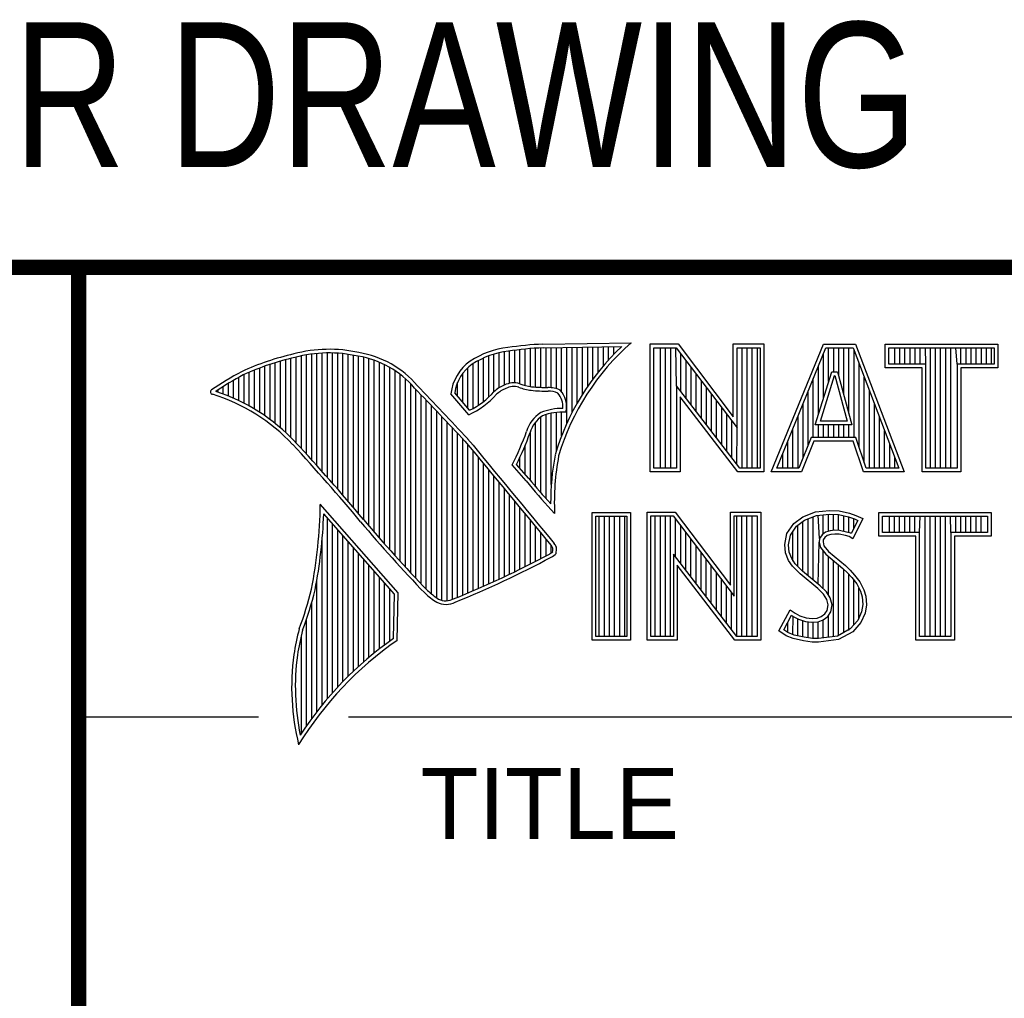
# Model space of a CAD drawing. Header units: inches. Extents: x 0 to 22, y 0 to 17.
# Tile 4 of 8: x 16.3 to 17.6, y 2 to 3.3. Entities that reach past the tile are written whole.
import ezdxf
from ezdxf.enums import TextEntityAlignment as Align

# ---------------------------------------------------------------- set-up
doc = ezdxf.new("R2010")
doc.units = ezdxf.units.IN
doc.header["$LTSCALE"] = 1.21
doc.header["$MEASUREMENT"] = 0
doc.layers.get('0').update_dxf_attribs({"linetype": 'CONTINUOUS'})
doc.styles.get("Standard").update_dxf_attribs({"font": 'txt', "width": 0.8})

msp = doc.modelspace()

# ---------------------------------------------------------------- linework, layer by layer
at = {"color": 2, "linetype": 'CONTINUOUS'}
for p, q in [((16.3737, 2.9596), (21.5037, 2.9596)), ((16.3737, 2.9596), (16.3737, 1.2496)), ((16.375, 2.96), (21.5, 2.96)), ((16.9742, 2.8027), (16.9742, 2.8536)), ((16.981, 2.8023), (16.981, 2.854)), ((16.9838, 2.8589), (17.0997, 2.8607)), ((16.9839, 2.8541), (17.087, 2.8557)), ((16.9879, 2.802), (16.9879, 2.8542)), ((16.9947, 2.8019), (16.9947, 2.8543)), ((17.0015, 2.8005), (17.0015, 2.8544)), ((17.0083, 2.7963), (17.0083, 2.8545)), ((17.0152, 2.755), (17.0152, 2.8546)), ((17.022, 2.7691), (17.022, 2.8547)), ((17.0288, 2.7817), (17.0288, 2.8548)), ((17.0357, 2.7931), (17.0357, 2.8549)), ((17.0425, 2.8035), (17.0425, 2.855)), ((17.0493, 2.8131), (17.0493, 2.8551)), ((17.0561, 2.822), (17.0561, 2.8552)), ((17.063, 2.8303), (17.063, 2.8553)), ((17.0698, 2.8381), (17.0698, 2.8554)), ((17.0766, 2.8454), (17.0766, 2.8555)), ((17.1243, 2.8592), (17.1609, 2.8592)), ((17.1243, 2.6915), (17.1243, 2.8592)), ((17.1291, 2.8543), (17.1585, 2.8543)), ((17.1291, 2.6963), (17.1291, 2.8543)), ((17.1381, 2.6963), (17.1381, 2.8543)), ((17.1447, 2.6963), (17.1447, 2.8543)), ((17.1514, 2.6963), (17.1514, 2.8543)), ((17.1589, 2.8042), (17.1581, 2.8543)), ((17.1585, 2.8543), (17.2383, 2.7492)), ((17.1609, 2.8592), (17.2334, 2.7636)), ((17.2334, 2.8592), (17.2732, 2.8592)), ((17.2334, 2.7636), (17.2334, 2.8592)), ((17.2383, 2.8543), (17.2684, 2.8543)), ((17.2383, 2.7492), (17.2383, 2.8543)), ((17.2449, 2.6963), (17.2449, 2.8543)), ((17.2515, 2.6963), (17.2515, 2.8543)), ((17.2582, 2.6963), (17.2582, 2.8543)), ((17.2649, 2.6963), (17.2649, 2.8543)), ((17.2684, 2.8543), (17.2684, 2.6963)), ((17.2732, 2.8592), (17.2732, 2.6915)), ((17.2831, 2.6915), (17.3516, 2.8591)), ((17.2903, 2.6964), (17.3548, 2.8542)), ((17.3516, 2.8591), (17.3938, 2.8591)), ((17.3548, 2.8542), (17.3905, 2.8542)), ((17.3583, 2.8098), (17.3583, 2.8542)), ((17.365, 2.8228), (17.365, 2.8542)), ((17.3717, 2.817), (17.3717, 2.8542)), ((17.3784, 2.7925), (17.3784, 2.8542)), ((17.385, 2.7679), (17.385, 2.8542)), ((17.3905, 2.8542), (17.4504, 2.6964)), ((17.3938, 2.8591), (17.4574, 2.6915)), ((17.4327, 2.8591), (17.5802, 2.8591)), ((17.4327, 2.8278), (17.4327, 2.8591)), ((17.4375, 2.8542), (17.5753, 2.8542)), ((17.4375, 2.8327), (17.4375, 2.8542)), ((17.4451, 2.8327), (17.4451, 2.8542)), ((17.4518, 2.8327), (17.4518, 2.8542)), ((17.4585, 2.8327), (17.4585, 2.8542)), ((17.4652, 2.8327), (17.4652, 2.8542)), ((17.4718, 2.8327), (17.4718, 2.8542)), ((17.4785, 2.8327), (17.4785, 2.8542)), ((17.4859, 2.8327), (17.4852, 2.8542)), ((17.4919, 2.6964), (17.4919, 2.8542)), ((17.4985, 2.6964), (17.4985, 2.8542)), ((17.5052, 2.6964), (17.5052, 2.8542)), ((17.5119, 2.6964), (17.5119, 2.8542)), ((17.5186, 2.6964), (17.5186, 2.8542)), ((17.5269, 2.8327), (17.5252, 2.8542)), ((17.5319, 2.8327), (17.5319, 2.8542)), ((17.5386, 2.8327), (17.5386, 2.8542)), ((17.5453, 2.8327), (17.5453, 2.8542)), ((17.5519, 2.8327), (17.5519, 2.8542)), ((17.5586, 2.8327), (17.5586, 2.8542)), ((17.5653, 2.8327), (17.5653, 2.8542)), ((17.572, 2.8327), (17.572, 2.8542)), ((17.5753, 2.8542), (17.5753, 2.8327)), ((17.5802, 2.8591), (17.5802, 2.8278)), ((16.6533, 2.7366), (16.6533, 2.8403)), ((16.6602, 2.7295), (16.6602, 2.8419)), ((16.667, 2.7221), (16.667, 2.8435)), ((16.6738, 2.7146), (16.6738, 2.8449)), ((16.6806, 2.707), (16.6806, 2.8459)), ((16.6875, 2.6995), (16.6875, 2.8467)), ((16.6943, 2.6918), (16.6943, 2.8472)), ((16.7011, 2.6841), (16.7011, 2.8474)), ((16.708, 2.6764), (16.708, 2.8474)), ((16.7148, 2.6685), (16.7148, 2.847)), ((16.7216, 2.6607), (16.7216, 2.8465)), ((16.7284, 2.6527), (16.7284, 2.8456)), ((16.7353, 2.6447), (16.7353, 2.8445)), ((16.7421, 2.6366), (16.7421, 2.8431)), ((16.7489, 2.6285), (16.7489, 2.8417)), ((16.9059, 2.7837), (16.9059, 2.8408)), ((16.9128, 2.7896), (16.9128, 2.8436)), ((16.9196, 2.7966), (16.9196, 2.8459)), ((16.9264, 2.8018), (16.9264, 2.8477)), ((16.9332, 2.8053), (16.9332, 2.849)), ((16.9401, 2.8077), (16.9401, 2.8499)), ((16.9469, 2.8082), (16.9469, 2.8509)), ((16.9537, 2.8069), (16.9537, 2.8518)), ((16.9606, 2.8048), (16.9606, 2.8525)), ((16.9674, 2.8034), (16.9674, 2.8531)), ((17.1648, 2.7965), (17.1648, 2.8461)), ((17.3517, 2.7882), (17.3517, 2.8465)), ((17.3917, 2.7364), (17.3917, 2.851)), ((16.6124, 2.7696), (16.6124, 2.8276)), ((16.6192, 2.765), (16.6192, 2.8301)), ((16.626, 2.7601), (16.626, 2.8325)), ((16.6329, 2.7549), (16.6329, 2.8347)), ((16.6397, 2.7492), (16.6397, 2.8367)), ((16.6465, 2.7431), (16.6465, 2.8386)), ((16.7557, 2.6204), (16.7557, 2.84)), ((16.7626, 2.6125), (16.7626, 2.8378)), ((16.7694, 2.6046), (16.7694, 2.8352)), ((16.7762, 2.5968), (16.7762, 2.8321)), ((16.7831, 2.5891), (16.7831, 2.8284)), ((16.8855, 2.7749), (16.8855, 2.8281)), ((16.8923, 2.7747), (16.8923, 2.8335)), ((16.8991, 2.7788), (16.8991, 2.8375)), ((17.1714, 2.7879), (17.1714, 2.8373)), ((17.1781, 2.7792), (17.1781, 2.8285)), ((17.345, 2.7666), (17.345, 2.8302)), ((17.3984, 2.7232), (17.3984, 2.8334)), ((17.481, 2.8278), (17.4327, 2.8278)), ((17.4859, 2.8327), (17.4375, 2.8327)), ((17.481, 2.6915), (17.481, 2.8278)), ((17.4859, 2.6964), (17.4859, 2.8327)), ((17.5753, 2.8327), (17.5269, 2.8327)), ((17.5269, 2.8327), (17.5269, 2.6964)), ((17.5802, 2.8278), (17.5318, 2.8278)), ((17.5318, 2.8278), (17.5318, 2.6915)), ((16.5851, 2.7849), (16.5851, 2.8154)), ((16.5919, 2.7815), (16.5919, 2.819)), ((16.5987, 2.7778), (16.5987, 2.8221)), ((16.6055, 2.7738), (16.6055, 2.8249)), ((16.7899, 2.5815), (16.7899, 2.8242)), ((16.7967, 2.5739), (16.7967, 2.8193)), ((16.8786, 2.783), (16.8786, 2.8206)), ((17.1848, 2.7705), (17.1848, 2.8197)), ((17.3409, 2.7533), (17.3624, 2.8228)), ((17.3475, 2.7581), (17.3659, 2.8179)), ((17.3624, 2.8228), (17.3701, 2.8228)), ((17.3659, 2.8179), (17.3664, 2.8179)), ((17.3664, 2.8179), (17.3827, 2.7581)), ((17.3701, 2.8228), (17.389, 2.7533)), ((17.4051, 2.7034), (17.4051, 2.8158)), ((16.5646, 2.7936), (16.5646, 2.8033)), ((16.5714, 2.7909), (16.5714, 2.8075)), ((16.5782, 2.788), (16.5782, 2.8116)), ((16.8035, 2.5665), (16.8035, 2.8136)), ((16.8104, 2.5591), (16.8104, 2.807)), ((16.8718, 2.791), (16.8718, 2.8085)), ((17.2418, 2.6963), (17.1589, 2.8042)), ((17.1589, 2.8042), (17.1589, 2.6963)), ((17.1915, 2.7618), (17.1915, 2.8109)), ((17.1981, 2.7531), (17.1981, 2.8021)), ((17.3383, 2.7364), (17.3383, 2.8138)), ((16.5578, 2.796), (16.5578, 2.7989)), ((16.8172, 2.5519), (16.8172, 2.7996)), ((16.824, 2.5447), (16.824, 2.7924)), ((16.8864, 2.7664), (16.8632, 2.7937)), ((16.8877, 2.7723), (16.8682, 2.7952)), ((17.2395, 2.6915), (17.1637, 2.7899)), ((17.1637, 2.7899), (17.1637, 2.6915)), ((17.2048, 2.7445), (17.2048, 2.7933)), ((17.3316, 2.7267), (17.3316, 2.7975)), ((17.4118, 2.6964), (17.4118, 2.7982)), ((16.8308, 2.5375), (16.8308, 2.7853)), ((16.8377, 2.5314), (16.8377, 2.7781)), ((17.2115, 2.7358), (17.2115, 2.7845)), ((17.2182, 2.7271), (17.2182, 2.7757)), ((17.325, 2.7101), (17.325, 2.7812)), ((17.4184, 2.6964), (17.4184, 2.7806)), ((16.8445, 2.5262), (16.8445, 2.7709)), ((16.8513, 2.523), (16.8513, 2.7637)), ((16.981, 2.664), (16.981, 2.7634)), ((16.9879, 2.6563), (16.9879, 2.7665)), ((16.9947, 2.6748), (16.9947, 2.7683)), ((17.0015, 2.7195), (17.0015, 2.7694)), ((17.0083, 2.7388), (17.0083, 2.7698)), ((17.2248, 2.7184), (17.2248, 2.7669)), ((17.3183, 2.6964), (17.3183, 2.7648)), ((17.4251, 2.6964), (17.4251, 2.763)), ((16.8581, 2.5224), (16.8581, 2.7565)), ((16.9742, 2.672), (16.9742, 2.7568)), ((17.2315, 2.7098), (17.2315, 2.7581)), ((17.389, 2.7533), (17.3409, 2.7533)), ((17.345, 2.7364), (17.345, 2.7533)), ((17.3827, 2.7581), (17.3475, 2.7581)), ((17.3517, 2.7364), (17.3517, 2.7533)), ((17.3583, 2.7364), (17.3583, 2.7533)), ((17.365, 2.7364), (17.365, 2.7533)), ((17.3717, 2.7364), (17.3717, 2.7533)), ((17.3784, 2.7364), (17.3784, 2.7533)), ((17.385, 2.7364), (17.385, 2.7533)), ((16.865, 2.5241), (16.865, 2.7493)), ((16.8718, 2.527), (16.8718, 2.7421)), ((16.9674, 2.6802), (16.9674, 2.7444)), ((17.2382, 2.7011), (17.2383, 2.7492)), ((17.3116, 2.6964), (17.3116, 2.7485)), ((17.4318, 2.6964), (17.4318, 2.7455)), ((16.8786, 2.5298), (16.8786, 2.7348)), ((16.8855, 2.5327), (16.8855, 2.727)), ((16.9606, 2.6882), (16.9606, 2.7266)), ((17.3049, 2.6964), (17.3049, 2.7322)), ((17.3356, 2.7364), (17.3195, 2.6964)), ((17.3388, 2.7316), (17.3228, 2.6915)), ((17.394, 2.7364), (17.3356, 2.7364)), ((17.3905, 2.7316), (17.3388, 2.7316)), ((17.4039, 2.6915), (17.3905, 2.7316)), ((17.4074, 2.6964), (17.394, 2.7364)), ((17.4385, 2.6964), (17.4385, 2.7279)), ((16.8923, 2.5356), (16.8923, 2.7187)), ((17.2983, 2.6964), (17.2983, 2.7158)), ((16.8991, 2.5385), (16.8991, 2.7104)), ((16.9059, 2.5415), (16.9059, 2.7022)), ((16.9616, 2.6797), (16.9434, 2.7005)), ((16.9653, 2.6828), (16.9492, 2.7013)), ((16.9537, 2.696), (16.9537, 2.7109)), ((17.4451, 2.6964), (17.4451, 2.7103)), ((16.9128, 2.5446), (16.9128, 2.6939)), ((16.9196, 2.5477), (16.9196, 2.6856)), ((17.1637, 2.6915), (17.1243, 2.6915)), ((17.1589, 2.6963), (17.1291, 2.6963)), ((17.2732, 2.6915), (17.2395, 2.6915)), ((17.2684, 2.6963), (17.2418, 2.6963)), ((17.3228, 2.6915), (17.2831, 2.6915)), ((17.3195, 2.6964), (17.2903, 2.6964)), ((17.4574, 2.6915), (17.4039, 2.6915)), ((17.4504, 2.6964), (17.4074, 2.6964)), ((17.5318, 2.6915), (17.481, 2.6915)), ((17.5269, 2.6964), (17.4859, 2.6964)), ((16.9264, 2.5508), (16.9264, 2.6774)), ((16.9332, 2.554), (16.9332, 2.6691)), ((16.9401, 2.5573), (16.9401, 2.6608)), ((16.7939, 2.533), (16.6919, 2.6489)), ((16.9469, 2.5606), (16.9469, 2.6526)), ((16.789, 2.5312), (16.6964, 2.6365)), ((16.9537, 2.5639), (16.9537, 2.6443)), ((16.9606, 2.5673), (16.9606, 2.6361)), ((16.999, 2.637), (16.9946, 2.6418)), ((17.0482, 2.6383), (17.0988, 2.6383)), ((17.0482, 2.4708), (17.0482, 2.6383)), ((17.0988, 2.6383), (17.0988, 2.4708)), ((17.1205, 2.6385), (17.1571, 2.6385)), ((17.1205, 2.4708), (17.1205, 2.6385)), ((17.1571, 2.6385), (17.2296, 2.5429)), ((17.2296, 2.6385), (17.2694, 2.6385)), ((17.2296, 2.5429), (17.2296, 2.6385)), ((17.2694, 2.6385), (17.2694, 2.4708)), ((17.3245, 2.6324), (17.3412, 2.639)), ((17.3269, 2.6281), (17.3424, 2.6343)), ((17.3412, 2.639), (17.3596, 2.641)), ((17.3424, 2.6343), (17.3597, 2.6362)), ((17.3466, 2.6041), (17.3447, 2.6345)), ((17.3514, 2.6103), (17.3514, 2.6353)), ((17.3581, 2.6135), (17.3581, 2.636)), ((17.3596, 2.641), (17.372, 2.6402)), ((17.3597, 2.6362), (17.3713, 2.6354)), ((17.3647, 2.6146), (17.3647, 2.6358)), ((17.3713, 2.6354), (17.3843, 2.6326)), ((17.3714, 2.6146), (17.3714, 2.6353)), ((17.372, 2.6402), (17.3856, 2.6373)), ((17.3781, 2.6134), (17.3781, 2.6339)), ((17.3856, 2.6373), (17.3939, 2.6344)), ((17.3939, 2.6344), (17.4031, 2.6301)), ((17.4242, 2.6383), (17.5717, 2.6383)), ((17.4242, 2.607), (17.4242, 2.6383)), ((17.5717, 2.6383), (17.5717, 2.607)), ((16.7011, 2.3939), (16.7011, 2.6311)), ((16.708, 2.4018), (16.708, 2.6233)), ((16.9674, 2.5708), (16.9674, 2.6278)), ((17.0531, 2.6334), (17.0939, 2.6334)), ((17.0531, 2.4756), (17.0531, 2.6334)), ((17.0577, 2.4756), (17.0577, 2.6334)), ((17.0644, 2.4756), (17.0644, 2.6334)), ((17.071, 2.4756), (17.071, 2.6334)), ((17.0777, 2.4756), (17.0777, 2.6334)), ((17.0844, 2.4756), (17.0844, 2.6334)), ((17.0911, 2.4756), (17.0911, 2.6334)), ((17.0939, 2.6334), (17.0939, 2.4756)), ((17.1253, 2.6336), (17.1547, 2.6336)), ((17.1253, 2.4756), (17.1253, 2.6336)), ((17.1311, 2.4756), (17.1311, 2.6336)), ((17.1378, 2.4756), (17.1378, 2.6336)), ((17.1445, 2.4756), (17.1445, 2.6336)), ((17.1511, 2.4756), (17.1511, 2.6336)), ((17.1547, 2.6336), (17.2345, 2.5284)), ((17.1578, 2.5799), (17.1578, 2.6295)), ((17.2345, 2.6336), (17.2646, 2.6336)), ((17.2345, 2.5284), (17.2345, 2.6336)), ((17.2379, 2.4756), (17.2379, 2.6336)), ((17.2446, 2.4756), (17.2446, 2.6336)), ((17.2513, 2.4756), (17.2513, 2.6336)), ((17.2579, 2.4756), (17.2579, 2.6336)), ((17.2646, 2.6336), (17.2646, 2.4756)), ((17.3037, 2.6105), (17.3127, 2.6238)), ((17.3127, 2.6238), (17.3245, 2.6324)), ((17.3162, 2.6204), (17.3269, 2.6281)), ((17.318, 2.5677), (17.318, 2.6217)), ((17.3247, 2.561), (17.3247, 2.6265)), ((17.3314, 2.5555), (17.3314, 2.6299)), ((17.338, 2.5499), (17.338, 2.6326)), ((17.3843, 2.6326), (17.3921, 2.6299)), ((17.3848, 2.6117), (17.3848, 2.6324)), ((17.3966, 2.6278), (17.3879, 2.6106)), ((17.4031, 2.6301), (17.3899, 2.6036)), ((17.3914, 2.6176), (17.3914, 2.6301)), ((17.3921, 2.6299), (17.3966, 2.6278)), ((17.429, 2.6334), (17.5669, 2.6334)), ((17.429, 2.6119), (17.429, 2.6334)), ((17.4382, 2.6119), (17.4382, 2.6334)), ((17.4448, 2.6119), (17.4448, 2.6334)), ((17.4515, 2.6119), (17.4515, 2.6334)), ((17.4582, 2.6119), (17.4582, 2.6334)), ((17.4649, 2.6119), (17.4649, 2.6334)), ((17.4716, 2.6119), (17.4716, 2.6334)), ((17.4774, 2.6119), (17.4782, 2.6334)), ((17.4849, 2.4756), (17.4849, 2.6334)), ((17.4916, 2.4756), (17.4916, 2.6334)), ((17.4983, 2.4756), (17.4983, 2.6334)), ((17.5049, 2.4756), (17.5049, 2.6334)), ((17.5116, 2.4756), (17.5116, 2.6334)), ((17.5185, 2.6119), (17.5183, 2.6334)), ((17.525, 2.6119), (17.525, 2.6334)), ((17.5316, 2.6119), (17.5316, 2.6334)), ((17.5383, 2.6119), (17.5383, 2.6334)), ((17.545, 2.6119), (17.545, 2.6334)), ((17.5517, 2.6119), (17.5517, 2.6334)), ((17.5583, 2.6119), (17.5583, 2.6334)), ((17.5669, 2.6334), (17.5669, 2.6119)), ((16.7148, 2.4093), (16.7148, 2.6156)), ((16.9742, 2.5743), (16.9742, 2.6195)), ((16.981, 2.5778), (16.981, 2.6113)), ((17.1645, 2.5712), (17.1645, 2.6207)), ((17.1712, 2.5625), (17.1712, 2.6119)), ((17.3009, 2.5961), (17.3037, 2.6105)), ((17.3058, 2.5959), (17.3083, 2.6086)), ((17.3083, 2.6086), (17.3162, 2.6204)), ((17.3113, 2.5744), (17.3113, 2.6131)), ((17.3497, 2.609), (17.3466, 2.6041)), ((17.3543, 2.6124), (17.3497, 2.609)), ((17.3565, 2.6079), (17.3533, 2.6056)), ((17.3604, 2.6142), (17.3543, 2.6124)), ((17.3614, 2.6094), (17.3565, 2.6079)), ((17.3664, 2.6148), (17.3604, 2.6142)), ((17.3665, 2.6099), (17.3614, 2.6094)), ((17.3726, 2.6145), (17.3664, 2.6148)), ((17.372, 2.6097), (17.3665, 2.6099)), ((17.3807, 2.6079), (17.372, 2.6097)), ((17.3819, 2.6126), (17.3726, 2.6145)), ((17.3853, 2.6065), (17.3807, 2.6079)), ((17.3873, 2.6109), (17.3819, 2.6126)), ((17.3879, 2.6106), (17.3873, 2.6109)), ((17.4774, 2.6119), (17.429, 2.6119)), ((17.4774, 2.4756), (17.4774, 2.6119)), ((17.5669, 2.6119), (17.5185, 2.6119)), ((17.5185, 2.6119), (17.5185, 2.4756)), ((16.6943, 2.3857), (16.6943, 2.603)), ((16.7216, 2.4165), (16.7216, 2.6078)), ((16.7284, 2.4233), (16.7284, 2.6001)), ((16.9879, 2.5814), (16.9879, 2.603)), ((17.1778, 2.5539), (17.1778, 2.6031)), ((17.302, 2.5852), (17.3009, 2.5961)), ((17.3068, 2.5863), (17.3058, 2.5959)), ((17.3447, 2.5443), (17.3461, 2.5993)), ((17.3466, 2.6041), (17.3461, 2.5993)), ((17.3461, 2.5993), (17.3477, 2.5922)), ((17.3513, 2.6025), (17.351, 2.5996)), ((17.351, 2.5996), (17.3521, 2.5944)), ((17.3533, 2.6056), (17.3513, 2.6025)), ((17.3899, 2.6036), (17.3853, 2.6065)), ((17.4726, 2.607), (17.4242, 2.607)), ((17.4726, 2.4708), (17.4726, 2.607)), ((17.5717, 2.607), (17.5233, 2.607)), ((17.5233, 2.607), (17.5233, 2.4708)), ((16.7353, 2.4299), (16.7353, 2.5923)), ((16.7421, 2.4363), (16.7421, 2.5846)), ((16.9947, 2.5853), (16.9947, 2.5948)), ((17.238, 2.4756), (17.1551, 2.5834)), ((17.1551, 2.5834), (17.1551, 2.4756)), ((17.1845, 2.5452), (17.1845, 2.5943)), ((17.1912, 2.5365), (17.1912, 2.5855)), ((17.3058, 2.5754), (17.302, 2.5852)), ((17.3101, 2.5777), (17.3068, 2.5863)), ((17.3477, 2.5922), (17.3547, 2.5835)), ((17.3514, 2.5381), (17.3514, 2.5876)), ((17.3521, 2.5944), (17.3582, 2.5869)), ((17.3547, 2.5835), (17.3771, 2.5649)), ((17.3582, 2.5869), (17.3804, 2.5685)), ((16.7489, 2.4424), (16.7489, 2.5768)), ((17.2356, 2.4708), (17.1599, 2.5692)), ((17.1599, 2.5692), (17.1599, 2.4708)), ((17.1979, 2.5278), (17.1979, 2.5767)), ((17.3109, 2.5679), (17.3058, 2.5754)), ((17.3147, 2.571), (17.3101, 2.5777)), ((17.3243, 2.5614), (17.3147, 2.571)), ((17.3581, 2.5298), (17.3581, 2.5807)), ((17.3647, 2.4755), (17.3647, 2.5752)), ((17.3714, 2.4763), (17.3714, 2.5696)), ((16.7557, 2.4482), (16.7557, 2.569)), ((16.7626, 2.4538), (16.7626, 2.5613)), ((17.2045, 2.5192), (17.2045, 2.5679)), ((17.2112, 2.5105), (17.2112, 2.5591)), ((17.3153, 2.5636), (17.3109, 2.5679)), ((17.321, 2.5578), (17.3153, 2.5636)), ((17.3441, 2.5385), (17.321, 2.5578)), ((17.3474, 2.5421), (17.3243, 2.5614)), ((17.3771, 2.5649), (17.383, 2.559)), ((17.3781, 2.4808), (17.3781, 2.5639)), ((17.3804, 2.5685), (17.3864, 2.5624)), ((17.383, 2.559), (17.3888, 2.5529)), ((17.3848, 2.4834), (17.3848, 2.5571)), ((17.3864, 2.5624), (17.3925, 2.5561)), ((16.6875, 2.377), (16.6875, 2.5502)), ((16.7694, 2.4592), (16.7694, 2.5535)), ((16.7762, 2.4644), (16.7762, 2.5458)), ((17.2179, 2.5018), (17.2179, 2.5503)), ((17.3888, 2.5529), (17.3953, 2.5446)), ((17.3914, 2.4908), (17.3914, 2.5495)), ((17.3925, 2.5561), (17.3994, 2.5472)), ((17.3953, 2.5446), (17.4001, 2.535)), ((17.3994, 2.5472), (17.4046, 2.5368)), ((16.7831, 2.4694), (16.7831, 2.538)), ((16.788, 2.4729), (16.789, 2.5312)), ((16.7927, 2.4704), (16.7939, 2.533)), ((17.2246, 2.4931), (17.2246, 2.5415)), ((17.2312, 2.4844), (17.2312, 2.5327)), ((17.3516, 2.5311), (17.3441, 2.5385)), ((17.3554, 2.5341), (17.3474, 2.5421)), ((17.3559, 2.5241), (17.3516, 2.5311)), ((17.3604, 2.5261), (17.3554, 2.5341)), ((17.3981, 2.4982), (17.3981, 2.5389)), ((17.4001, 2.535), (17.4024, 2.5275)), ((17.4046, 2.5368), (17.4072, 2.5285)), ((16.6806, 2.368), (16.6806, 2.52)), ((17.3579, 2.5169), (17.3559, 2.5241)), ((17.3629, 2.5171), (17.3604, 2.5261)), ((17.4024, 2.5275), (17.4031, 2.5174)), ((17.4072, 2.5285), (17.408, 2.5172)), ((17.2931, 2.483), (17.3081, 2.5106)), ((17.3081, 2.5106), (17.3144, 2.506)), ((17.3144, 2.506), (17.3207, 2.5028)), ((17.3487, 2.5017), (17.3536, 2.5051)), ((17.3536, 2.5051), (17.3565, 2.5097)), ((17.3565, 2.5097), (17.3579, 2.5169)), ((17.3572, 2.5017), (17.3611, 2.5079)), ((17.3611, 2.5079), (17.3629, 2.5171)), ((17.4016, 2.5077), (17.3967, 2.4966)), ((17.4063, 2.5063), (17.4008, 2.4939)), ((17.4031, 2.5174), (17.4016, 2.5077)), ((17.408, 2.5172), (17.4063, 2.5063)), ((16.6738, 2.3584), (16.6738, 2.4982)), ((17.2995, 2.4845), (17.3097, 2.5034)), ((17.3047, 2.481), (17.3047, 2.4941)), ((17.3097, 2.5034), (17.3119, 2.5018)), ((17.3113, 2.478), (17.3119, 2.5018)), ((17.3119, 2.5018), (17.3189, 2.4983)), ((17.318, 2.4765), (17.318, 2.4986)), ((17.3189, 2.4983), (17.328, 2.4952)), ((17.3207, 2.5028), (17.3291, 2.5)), ((17.3247, 2.475), (17.3247, 2.4963)), ((17.328, 2.4952), (17.3365, 2.4942)), ((17.3291, 2.5), (17.3366, 2.4991)), ((17.3314, 2.474), (17.3314, 2.4948)), ((17.3365, 2.4942), (17.3446, 2.4949)), ((17.3366, 2.4991), (17.3435, 2.4997)), ((17.338, 2.473), (17.338, 2.494)), ((17.3435, 2.4997), (17.3487, 2.5017)), ((17.3446, 2.4949), (17.351, 2.4974)), ((17.3447, 2.4728), (17.3447, 2.4949)), ((17.351, 2.4974), (17.3572, 2.5017)), ((17.3514, 2.4737), (17.3514, 2.4975)), ((17.3581, 2.4746), (17.3581, 2.5024)), ((17.3967, 2.4966), (17.3868, 2.4857)), ((17.4008, 2.4939), (17.3899, 2.4818)), ((17.3026, 2.4766), (17.2931, 2.483)), ((17.3049, 2.4809), (17.2995, 2.4845)), ((17.3132, 2.4775), (17.3049, 2.4809)), ((17.3868, 2.4857), (17.3699, 2.4761)), ((17.3899, 2.4818), (17.3714, 2.4714)), ((16.667, 2.3482), (16.667, 2.477)), ((17.0988, 2.4708), (17.0482, 2.4708)), ((17.0939, 2.4756), (17.0531, 2.4756)), ((17.1599, 2.4708), (17.1205, 2.4708)), ((17.1551, 2.4756), (17.1253, 2.4756)), ((17.2694, 2.4708), (17.2356, 2.4708)), ((17.2646, 2.4756), (17.238, 2.4756)), ((17.3118, 2.4729), (17.3026, 2.4766)), ((17.3254, 2.47), (17.3118, 2.4729)), ((17.3262, 2.4748), (17.3132, 2.4775)), ((17.3369, 2.4683), (17.3254, 2.47)), ((17.3373, 2.4731), (17.3262, 2.4748)), ((17.3452, 2.468), (17.3369, 2.4683)), ((17.345, 2.4729), (17.3373, 2.4731)), ((17.3699, 2.4761), (17.345, 2.4729)), ((17.3714, 2.4714), (17.3452, 2.468)), ((17.5233, 2.4708), (17.4726, 2.4708)), ((17.5185, 2.4756), (17.4774, 2.4756)), ((16.375, 2.37), (16.6109, 2.37)), ((16.7288, 2.37), (21.5, 2.37))]:
    msp.add_line(p, q, dxfattribs=at)
at = {"color": 7, "linetype": 'CONTINUOUS', "const_width": 0.02}
for points in [[(13.6, 2.9595), (21.5, 2.96)], [(16.375, 2.96), (16.375, 0.5)]]:
    msp.add_lwpolyline(points, dxfattribs=at)
at = {"color": 2, "linetype": 'CONTINUOUS'}
for centre, radius, start, end in [((16.9502, 2.7423), 0.1128, 96.3009, 123.1685), ((17.0005, 2.4511), 0.4082, 92.3475, 98.8367), ((17.0005, 2.4511), 0.4034, 92.3569, 98.8525), ((17.308, 2.6221), 0.3216, 133.4014, 163.4571), ((17.308, 2.6221), 0.3168, 131.1193, 163.4132), ((16.7315, 2.5144), 0.3399, 102.6162, 114.8514), ((16.7315, 2.5144), 0.3351, 102.5989, 114.8296), ((16.7034, 2.6747), 0.1775, 77.2819, 105.0682), ((16.7034, 2.6747), 0.1727, 77.2314, 105.1003), ((16.7222, 2.7226), 0.1221, 40.1653, 80.8429), ((16.7222, 2.7226), 0.1269, 40.2333, 80.7735), ((16.9502, 2.7423), 0.108, 96.2443, 123.1259), ((16.923, 2.7875), 0.0602, 125.032, 174.0466), ((16.923, 2.7875), 0.0554, 125.1142, 171.9572), ((16.7759, 2.4698), 0.3996, 117.9347, 124.5691), ((16.7759, 2.4698), 0.3948, 117.954, 124.0374), ((9.199, -4.4944), 10.5518, 43.24607, 43.76701), ((16.9517, 2.7612), 0.0478, 112.9196, 132.2699), ((16.9455, 2.7813), 0.0269, 72.6128, 117.3853), ((16.9455, 2.7813), 0.0221, 72.9381, 117.8635), ((16.977, 2.8697), 0.0718, 249.5515, 263.1636), ((16.977, 2.8697), 0.067, 249.4455, 263.1373), ((16.9944, 3.0501), 0.2482, 264.1189, 269.068), ((16.9917, 2.7681), 0.0339, 64.4685, 92.2537), ((16.5507, 2.7963), 0.00298, 121.3543, 265.8048), ((16.4773, 2.5601), 0.2445, 43.1672, 72.5708), ((16.4772, 2.5601), 0.2493, 43.1664, 71.8497), ((9.1994, -4.4938), 10.5463, 43.2461, 43.76704), ((16.8429, 2.8642), 0.107, 293.9928, 318.4439), ((16.8429, 2.8642), 0.1022, 295.9966, 318.5916), ((16.9517, 2.7612), 0.043, 112.6662, 131.9321), ((16.9944, 3.0501), 0.253, 264.1107, 269.1006), ((16.9917, 2.7681), 0.0291, 66.3231, 92.5053), ((16.9825, 2.7769), 0.0275, 355.2987, 40.4494), ((16.9825, 2.7769), 0.0323, 347.1178, 42.4037), ((17.0047, 2.732), 0.0441, 122.6948, 163.4996), ((17.0047, 2.732), 0.0393, 123.3496, 163.7165), ((17.0094, 2.698), 0.0767, 89.6565, 111.8738), ((17.0094, 2.698), 0.0719, 86.3769, 111.5054), ((16.5488, 2.8964), 0.4406, 333.6063, 339.8409), ((16.5488, 2.8963), 0.4454, 334.022, 339.8635), ((14.6645, 0.8858), 2.7122, 39.9143, 42.7655), ((14.6639, 0.8852), 2.7178, 39.9159, 42.7668), ((117.205, 85.4976), 130.0576, 219.522219, 219.6006), ((117.1292, 85.4341), 129.954, 219.521832, 219.600442), ((17.3248, 2.6518), 0.3309, 169.2392, 180.3763), ((17.3248, 2.6518), 0.3261, 169.2807, 182.6075), ((17.5234, 3.1364), 0.724, 219.1087, 223.0885), ((17.5234, 3.1364), 0.7192, 219.1032, 222.5932), ((16.0461, 2.6599), 0.6459, 349.0852, 359.0204), ((16.0461, 2.6599), 0.6507, 349.0758, 357.94), ((18.1342, 3.7937), 1.815, 220.0434, 224.0127), ((18.1343, 3.7937), 1.8102, 220.042, 224.0069), ((16.9709, 2.5786), 0.0336, 24.6866, 34.3242), ((16.3916, 3.7016), 1.269, 291.9871, 298.2491), ((16.98, 2.6057), 0.0252, 299.2501, 311.2614), ((16.98, 2.6057), 0.03, 299.1847, 314.8198), ((16.9709, 2.5786), 0.0288, 26.3697, 33.9), ((16.9687, 2.5899), 0.028, 353.6797, 3.043), ((16.9687, 2.5899), 0.0328, 350.4758, 4.7759), ((16.3917, 3.7016), 1.2737, 291.9984, 298.2504), ((16.2632, 2.6388), 0.4292, 339.0712, 346.3669), ((16.2632, 2.6388), 0.434, 339.1085, 346.381), ((16.9079, 2.6176), 0.116, 227.0911, 236.9191), ((16.9079, 2.6176), 0.1112, 227.1627, 236.7917), ((16.8565, 2.5437), 0.0261, 242.8484, 298.0511), ((16.8565, 2.5437), 0.0213, 243.4913, 298.7009), ((17.0658, 2.3848), 0.4141, 165.9359, 170.6858), ((17.0658, 2.3848), 0.4093, 165.9761, 170.6762), ((17.0508, 2.0969), 0.454, 124.6428, 148.5563), ((17.0508, 2.0969), 0.4588, 124.9509, 147.098), ((16.9723, 2.4095), 0.318, 172.3562, 193.7958), ((16.9723, 2.4095), 0.3132, 172.3688, 191.6866)]:
    msp.add_arc(centre, radius, start, end, dxfattribs=at)

# ---------------------------------------------------------------- texts
at = {"color": 7, "linetype": 'CONTINUOUS', "width": 0.8}
msp.add_text('CUSTOMER DRAWING', height=0.19, dxfattribs=at).set_placement((16.3742, 3.0911), align=Align.CENTER)
at = {"color": 2, "linetype": 'CONTINUOUS'}
msp.add_text('TITLE', height=0.093, dxfattribs=at).set_placement((16.8235, 2.21))

doc.saveas('drawing.dxf')
